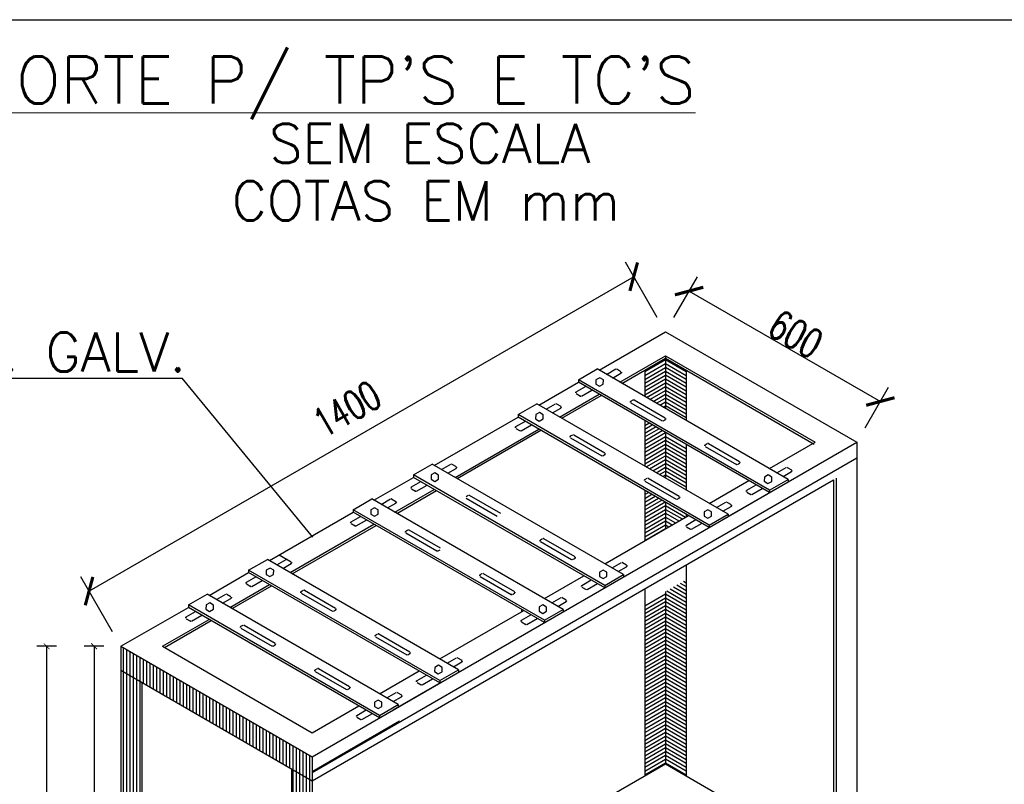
# Model space of a CAD drawing. Header units: millimetres. Extents: x 4476070 to 4476182, y -30324732 to -30324697.
# Tile 13 of 70: x 4476080.6 to 4476083.12, y -30324717.56 to -30324715.61. Entities that reach past the tile are written whole.
import ezdxf
from ezdxf.enums import TextEntityAlignment as Align

# ---------------------------------------------------------------- set-up
doc = ezdxf.new("R2010")
doc.units = ezdxf.units.MM
doc.layers.add('Cotas', color=1, linetype='Continuous', lineweight=0)
doc.layers.add('Textos', color=7, linetype='Continuous', lineweight=9)
doc.styles.add('140CL', font='romans.shx', dxfattribs={"height": 21})
doc.styles.add('ROMANS', font='romans.shx', dxfattribs={"width": 0.7})
doc.dimstyles.new('1-25', dxfattribs={"dimscale": 0.5, "dimtxt": 0.07, "dimasz": 0.03, "dimexe": 0.05, "dimexo": 0.05, "dimgap": 0.02, "dimtad": 1, "dimzin": 4, "dimdsep": 46, "dimtxsty": 'ROMANS', "dimblk": 'ARCHTICK', "dimblk1": 'ARCHTICK', "dimblk2": 'DOT', "dimcen": -0.09, "dimclrd": 10, "dimclre": 10, "dimclrt": 10, "dimadec": 0, "dimazin": 0, "dimtfac": 1, "dimtmove": 2, "dimatfit": 3, "dimfxl": 0.05, "dimfxlon": 1, "dimtolj": 1, "dimtzin": 4, "dimarcsym": 0})

# ---------------------------------------------------------------- blocks, each defined once
blk = doc.blocks.new('*X103')
at = {"color": 0}
for p, q in [((179.12, 14.408), (179.12, 29.996)), ((179.2, 14.361), (179.2, 29.95)), ((179.28, 14.315), (179.28, 29.904)), ((179.36, 14.269), (179.36, 29.857)), ((179.44, 14.223), (179.44, 29.811)), ((179.52, 14.177), (179.52, 29.765))]:
    blk.add_line(p, q, dxfattribs=at)
blk = doc.blocks.new('*X101')
at = {"color": 0}
for p, q in [((179.12, 29.996), (179.12, 30.573)), ((179.2, 29.95), (179.2, 30.527)), ((179.28, 29.904), (179.28, 30.481)), ((179.36, 29.857), (179.36, 30.435)), ((179.44, 29.811), (179.44, 30.389)), ((179.52, 29.765), (179.52, 30.342)), ((179.6, 29.719), (179.6, 30.296)), ((179.68, 29.673), (179.68, 30.25)), ((179.76, 29.627), (179.76, 30.204)), ((179.84, 29.58), (179.84, 30.158)), ((179.92, 29.534), (179.92, 30.112)), ((180, 29.488), (180, 30.065)), ((180.08, 29.442), (180.08, 30.019)), ((180.16, 29.396), (180.16, 29.973)), ((180.24, 29.349), (180.24, 29.927)), ((180.32, 29.303), (180.32, 29.881)), ((180.4, 29.257), (180.4, 29.834)), ((180.48, 29.211), (180.48, 29.788)), ((180.56, 29.165), (180.56, 29.742)), ((180.64, 29.118), (180.64, 29.696)), ((180.72, 29.072), (180.72, 29.65)), ((180.8, 29.026), (180.8, 29.603)), ((180.88, 28.98), (180.88, 29.557)), ((180.96, 28.934), (180.96, 29.511)), ((181.04, 28.888), (181.04, 29.465)), ((181.12, 28.841), (181.12, 29.419)), ((181.2, 28.795), (181.2, 29.373)), ((181.28, 28.749), (181.28, 29.326)), ((181.36, 28.703), (181.36, 29.28)), ((181.44, 28.657), (181.44, 29.234)), ((181.52, 28.61), (181.52, 29.188)), ((181.6, 28.564), (181.6, 29.142)), ((181.68, 28.518), (181.68, 29.095)), ((181.76, 28.472), (181.76, 29.049)), ((181.84, 28.426), (181.84, 29.003)), ((181.92, 28.379), (181.92, 28.957)), ((182, 28.333), (182, 28.911)), ((182.08, 28.287), (182.08, 28.864)), ((182.16, 28.241), (182.16, 28.818)), ((182.24, 28.195), (182.24, 28.772)), ((182.32, 28.149), (182.32, 28.726)), ((182.4, 28.102), (182.4, 28.68)), ((182.48, 28.056), (182.48, 28.634)), ((182.56, 28.01), (182.56, 28.587)), ((182.64, 27.964), (182.64, 28.541)), ((182.72, 27.918), (182.72, 28.495)), ((182.8, 27.871), (182.8, 28.449)), ((182.88, 27.825), (182.88, 28.403)), ((182.96, 27.779), (182.96, 28.356)), ((183.04, 27.733), (183.04, 28.31)), ((183.12, 27.687), (183.12, 28.264)), ((183.2, 27.64), (183.2, 28.218)), ((183.28, 27.594), (183.28, 28.172)), ((183.36, 27.548), (183.36, 28.125)), ((183.44, 27.502), (183.44, 28.079)), ((183.52, 27.456), (183.52, 28.033)), ((183.6, 27.41), (183.6, 27.987))]:
    blk.add_line(p, q, dxfattribs=at)
blk = doc.blocks.new('*X108')
at = {"color": 0}
for p, q in [((191.658, 31.58), (192.158, 31.869)), ((191.658, 31.488), (192.158, 31.776)), ((191.658, 31.395), (192.158, 31.684)), ((191.658, 31.303), (192.158, 31.592)), ((191.658, 31.21), (192.158, 31.499)), ((191.658, 31.118), (192.158, 31.407)), ((191.658, 31.026), (192.158, 31.314)), ((191.658, 30.933), (192.158, 31.222)), ((191.658, 30.841), (192.158, 31.13)), ((191.658, 30.749), (192.158, 31.037)), ((191.658, 30.656), (192.158, 30.945)), ((191.658, 30.564), (192.158, 30.853)), ((191.658, 30.471), (192.158, 30.76)), ((191.658, 30.379), (192.158, 30.668)), ((191.658, 30.287), (192.158, 30.575)), ((191.658, 30.194), (192.158, 30.483)), ((191.658, 30.102), (192.158, 30.391)), ((191.658, 30.01), (192.158, 30.298)), ((191.658, 29.917), (192.158, 30.206)), ((191.658, 29.825), (192.158, 30.114)), ((191.658, 29.732), (192.158, 30.021)), ((191.658, 29.64), (192.158, 29.929)), ((191.658, 29.548), (192.158, 29.836)), ((191.658, 29.455), (192.158, 29.744)), ((191.658, 29.363), (192.158, 29.652)), ((191.658, 29.271), (192.158, 29.559)), ((191.658, 29.178), (192.158, 29.467)), ((191.658, 29.086), (192.158, 29.375)), ((191.658, 28.993), (192.158, 29.282)), ((191.658, 28.901), (192.158, 29.19)), ((191.658, 28.809), (192.158, 29.097)), ((191.658, 28.716), (192.158, 29.005)), ((191.658, 28.624), (192.158, 28.913)), ((191.658, 28.532), (192.158, 28.82)), ((191.658, 28.439), (192.158, 28.728)), ((191.658, 28.347), (192.158, 28.636)), ((191.658, 28.254), (192.158, 28.543)), ((191.658, 28.162), (192.158, 28.451)), ((191.658, 28.07), (192.158, 28.358)), ((191.658, 27.977), (192.158, 28.266)), ((191.658, 27.885), (192.158, 28.174)), ((191.658, 27.793), (192.158, 28.081)), ((191.658, 27.7), (192.158, 27.989)), ((191.658, 27.608), (192.158, 27.897)), ((191.658, 27.515), (192.158, 27.804))]:
    blk.add_line(p, q, dxfattribs=at)
blk = doc.blocks.new('*X112')
at = {"color": 0}
for p, q in [((192.269, 31.991), (192.658, 31.767)), ((192.349, 32.038), (192.658, 31.859)), ((192.429, 32.084), (192.658, 31.952)), ((192.509, 32.13), (192.658, 32.044)), ((192.589, 32.176), (192.658, 32.136)), ((192.158, 31.871), (192.658, 31.582)), ((192.158, 31.778), (192.658, 31.49)), ((192.189, 31.945), (192.658, 31.674)), ((192.158, 31.686), (192.658, 31.397)), ((192.158, 31.594), (192.658, 31.305)), ((192.158, 31.501), (192.658, 31.213)), ((192.158, 31.409), (192.658, 31.12)), ((192.158, 31.317), (192.658, 31.028)), ((192.158, 31.224), (192.658, 30.935)), ((192.158, 31.132), (192.658, 30.843)), ((192.158, 31.039), (192.658, 30.751)), ((192.158, 30.947), (192.658, 30.658)), ((192.158, 30.855), (192.658, 30.566)), ((192.158, 30.762), (192.658, 30.474)), ((192.158, 30.67), (192.658, 30.381)), ((192.158, 30.578), (192.658, 30.289)), ((192.158, 30.485), (192.658, 30.196)), ((192.158, 30.393), (192.658, 30.104)), ((192.158, 30.3), (192.658, 30.012)), ((192.158, 30.208), (192.658, 29.919)), ((192.158, 30.116), (192.658, 29.827)), ((192.158, 30.023), (192.658, 29.735)), ((192.158, 29.931), (192.658, 29.642)), ((192.158, 29.839), (192.658, 29.55)), ((192.158, 29.746), (192.658, 29.457)), ((192.158, 29.654), (192.658, 29.365)), ((192.158, 29.561), (192.658, 29.273)), ((192.158, 29.469), (192.658, 29.18)), ((192.158, 29.377), (192.658, 29.088)), ((192.158, 29.284), (192.658, 28.996)), ((192.158, 29.192), (192.658, 28.903)), ((192.158, 29.1), (192.658, 28.811)), ((192.158, 29.007), (192.658, 28.718)), ((192.158, 28.915), (192.658, 28.626)), ((192.158, 28.822), (192.658, 28.534)), ((192.158, 28.73), (192.658, 28.441)), ((192.158, 28.638), (192.658, 28.349)), ((192.158, 28.545), (192.658, 28.257)), ((192.158, 28.453), (192.658, 28.164)), ((192.158, 28.361), (192.658, 28.072)), ((192.158, 28.268), (192.658, 27.979)), ((192.158, 28.176), (192.658, 27.887)), ((192.158, 28.083), (192.658, 27.795)), ((192.158, 27.991), (192.658, 27.702)), ((192.158, 27.899), (192.658, 27.61)), ((192.158, 27.806), (192.658, 27.518))]:
    blk.add_line(p, q, dxfattribs=at)
blk = doc.blocks.new('_ArchTick')
at = {"color": 0, "linetype": 'ByBlock', "const_width": 0.15}
blk.add_lwpolyline([(-0.5, -0.5), (0.5, 0.5)], dxfattribs=at)
blk = doc.blocks.new('*D148')
at = {"color": 10, "lineweight": -2, "transparency": 16777216}
for p, q in [((4476080.8146, -30324717.2091), (4476080.7646, -30324717.2091)), ((4476080.7896, -30324717.2091), (4476080.7896, -30324718.315)), ((4476080.8146, -30324718.315), (4476080.7646, -30324718.315))]:
    blk.add_line(p, q, dxfattribs=at)
at = {"layer": 'Defpoints', "color": 0, "transparency": 16777216}
for p in [(4476080.8584, -30324717.2091), (4476080.7896, -30324718.315), (4476080.8584, -30324718.315)]:
    blk.add_point(p, dxfattribs=at)
at = {"color": 10, "lineweight": -2, "transparency": 16777216, "xscale": 0.015, "yscale": 0.015, "zscale": 0.015}
for p, rotation in [((4476080.7896, -30324717.2091), 90), ((4476080.7896, -30324718.315), 270)]:
    blk.add_blockref('_ArchTick', p, dxfattribs=dict(at, rotation=rotation))
at = {"color": 10, "transparency": 16777216, "insert": (4476080.7608, -30324717.7621), "char_height": 0.0375, "attachment_point": 5, "rotation": 90, "style": 'ROMANS'}
blk.add_mtext('\\A1;1000', dxfattribs=at)
blk = doc.blocks.new('_Oblique')
at = {"color": 0, "linetype": 'ByBlock', "lineweight": -2}
blk.add_line((-0.5, -0.5), (0.5, 0.5), dxfattribs=at)
blk = doc.blocks.new('*D149')
at = {"color": 10, "lineweight": -2, "transparency": 16777216}
for p, q in [((4476080.6933, -30324717.2091), (4476080.6433, -30324717.2091)), ((4476080.6683, -30324717.2091), (4476080.6683, -30324718.9294)), ((4476080.6933, -30324718.9294), (4476080.6433, -30324718.9294))]:
    blk.add_line(p, q, dxfattribs=at)
at = {"layer": 'Defpoints', "color": 0, "transparency": 16777216}
for p in [(4476080.8584, -30324717.2091), (4476080.6683, -30324718.9294), (4476080.8584, -30324718.9294)]:
    blk.add_point(p, dxfattribs=at)
at = {"color": 10, "lineweight": -2, "transparency": 16777216, "xscale": 0.015, "yscale": 0.015, "zscale": 0.015}
for p, rotation in [((4476080.6683, -30324717.2091), 90), ((4476080.6683, -30324718.9294), 270)]:
    blk.add_blockref('_ArchTick', p, dxfattribs=dict(at, rotation=rotation))
at = {"color": 10, "transparency": 16777216, "insert": (4476080.6395, -30324718.0693), "char_height": 0.0375, "attachment_point": 5, "rotation": 90, "style": 'ROMANS'}
blk.add_mtext('\\A1;1500', dxfattribs=at)
blk = doc.blocks.new('*X102')
at = {"color": 0}
for p, q in [((183.2, 12.052), (183.2, 27.64)), ((183.28, 12.006), (183.28, 27.594)), ((183.36, 11.96), (183.36, 27.548)), ((183.44, 11.913), (183.44, 27.502)), ((183.52, 11.867), (183.52, 27.456)), ((183.6, 11.821), (183.6, 27.41))]:
    blk.add_line(p, q, dxfattribs=at)
blk = doc.blocks.new('*X109')
at = {"color": 0}
for p, q in [((191.658, 34.351), (191.67, 34.358)), ((191.658, 34.259), (191.75, 34.312)), ((191.658, 34.167), (191.83, 34.266)), ((191.658, 34.074), (191.91, 34.219)), ((191.658, 33.982), (191.99, 34.173)), ((191.658, 33.889), (192.07, 34.127)), ((191.658, 33.797), (192.15, 34.081)), ((191.658, 33.705), (192.158, 33.993)), ((191.658, 33.612), (192.158, 33.901)), ((191.658, 33.52), (192.158, 33.809)), ((191.658, 33.428), (192.158, 33.716)), ((191.658, 33.335), (192.158, 33.624)), ((191.658, 33.243), (192.158, 33.531)), ((191.658, 33.15), (192.158, 33.439))]:
    blk.add_line(p, q, dxfattribs=at)
blk = doc.blocks.new('*X113')
at = {"color": 0}
for p, q in [((192.158, 37.506), (192.658, 37.217)), ((192.158, 37.413), (192.658, 37.125)), ((192.158, 37.321), (192.658, 37.032)), ((192.158, 37.229), (192.658, 36.94)), ((192.158, 37.136), (192.658, 36.848)), ((192.158, 37.044), (192.658, 36.755)), ((192.158, 36.951), (192.658, 36.663)), ((192.158, 36.859), (192.658, 36.57)), ((192.158, 36.767), (192.658, 36.478)), ((192.158, 36.674), (192.658, 36.386)), ((192.158, 36.582), (192.658, 36.293)), ((192.158, 36.49), (192.658, 36.201)), ((192.158, 36.397), (192.658, 36.109)), ((192.158, 35.658), (192.658, 35.37)), ((192.158, 35.566), (192.658, 35.277)), ((192.158, 35.473), (192.658, 35.185)), ((192.158, 35.381), (192.658, 35.092)), ((192.158, 35.289), (192.658, 35)), ((192.158, 35.196), (192.658, 34.908)), ((192.158, 35.104), (192.658, 34.815)), ((192.158, 35.012), (192.658, 34.723)), ((192.158, 34.919), (192.658, 34.631)), ((192.158, 34.827), (192.658, 34.538)), ((192.158, 34.734), (192.658, 34.446)), ((192.158, 33.995), (192.641, 33.717)), ((192.158, 33.903), (192.561, 33.671)), ((192.158, 33.811), (192.481, 33.624)), ((192.158, 33.718), (192.401, 33.578)), ((192.158, 33.626), (192.321, 33.532)), ((192.158, 33.534), (192.241, 33.486)), ((192.158, 33.441), (192.161, 33.44))]:
    blk.add_line(p, q, dxfattribs=at)
blk = doc.blocks.new('*X110')
at = {"color": 0}
for p, q in [((191.658, 37.215), (192.158, 37.504)), ((191.658, 37.123), (192.158, 37.411)), ((191.658, 37.03), (192.158, 37.319)), ((191.658, 36.938), (192.158, 37.226)), ((191.658, 36.845), (192.158, 37.134)), ((191.658, 36.753), (192.158, 37.042)), ((191.658, 36.661), (192.158, 36.949)), ((191.7, 36.592), (192.158, 36.857)), ((191.78, 36.546), (192.158, 36.765)), ((191.86, 36.5), (192.158, 36.672)), ((191.94, 36.454), (192.158, 36.58)), ((192.02, 36.408), (192.158, 36.487)), ((192.1, 36.361), (192.158, 36.395)), ((191.658, 36.014), (191.68, 36.027)), ((191.658, 35.922), (191.76, 35.98)), ((191.658, 35.829), (191.84, 35.934)), ((191.658, 35.737), (191.92, 35.888)), ((191.658, 35.645), (192, 35.842)), ((191.658, 35.552), (192.08, 35.796)), ((191.658, 35.46), (192.158, 35.748)), ((191.658, 35.367), (192.158, 35.656)), ((191.658, 35.275), (192.158, 35.564)), ((191.658, 35.183), (192.158, 35.471)), ((191.658, 35.09), (192.158, 35.379)), ((191.658, 34.998), (192.158, 35.287)), ((191.69, 34.924), (192.158, 35.194)), ((191.77, 34.878), (192.158, 35.102)), ((191.85, 34.831), (192.158, 35.009)), ((191.93, 34.785), (192.158, 34.917)), ((192.01, 34.739), (192.158, 34.825)), ((192.09, 34.693), (192.158, 34.732))]:
    blk.add_line(p, q, dxfattribs=at)

msp = doc.modelspace()

# ---------------------------------------------------------------- linework, layer by layer
at = {"color": 1}
for p, q in [((4476082.23116, -30324716.3674), (4476082.14964, -30324716.2262)), ((4476082.27373, -30324716.3674), (4476082.334, -30324716.26301)), ((4476082.14097, -30324716.53621), (4476082.25245, -30324716.47185)), ((4476082.10107, -30324716.51317), (4476082.12501, -30324716.49934)), ((4476082.12767, -30324716.49934), (4476082.13831, -30324716.50549)), ((4476079.24482, -30324716.52248), (4476081.01494, -30324716.52248)), ((4476081.34992, -30324716.92975), (4476081.01494, -30324716.52248)), ((4476082.11703, -30324716.52238), (4476082.13831, -30324716.51009)), ((4476082.02392, -30324716.55771), (4476082.04786, -30324716.54389)), ((4476082.76325, -30324716.65002), (4476082.82352, -30324716.54563)), ((4476081.98667, -30324716.62529), (4476082.08777, -30324716.56693)), ((4476082.02392, -30324716.56232), (4476082.03456, -30324716.56846)), ((4476082.03722, -30324716.56846), (4476082.06382, -30324716.5531)), ((4476081.94676, -30324716.60225), (4476081.97071, -30324716.58843)), ((4476081.96273, -30324716.61147), (4476081.98401, -30324716.59918)), ((4476081.97337, -30324716.58843), (4476081.98401, -30324716.59457)), ((4476082.16385, -30324716.58167), (4476082.16917, -30324716.5786)), ((4476082.16385, -30324716.58628), (4476082.24367, -30324716.63236)), ((4476082.17184, -30324716.5786), (4476082.25165, -30324716.62468)), ((4476081.86961, -30324716.6468), (4476081.89356, -30324716.63297)), ((4476081.88291, -30324716.65755), (4476081.90952, -30324716.64219)), ((4476082.24633, -30324716.63236), (4476082.25165, -30324716.62929)), ((4476081.71903, -30324716.77981), (4476081.93346, -30324716.65601)), ((4476081.86961, -30324716.65141), (4476081.88025, -30324716.65755)), ((4476082.00955, -30324716.67076), (4476082.01487, -30324716.66769)), ((4476082.00955, -30324716.67537), (4476082.08936, -30324716.72145)), ((4476082.01753, -30324716.66769), (4476082.09734, -30324716.71377)), ((4476082.35407, -30324716.69303), (4476082.3594, -30324716.68996)), ((4476082.35407, -30324716.69764), (4476082.43389, -30324716.74372)), ((4476082.36206, -30324716.68996), (4476082.44187, -30324716.73604)), ((4476082.09202, -30324716.72145), (4476082.09734, -30324716.71838)), ((4476081.3479, -30324717.53192), (4476082.74196, -30324716.72706)), ((4476081.67913, -30324716.75678), (4476081.70307, -30324716.74295)), ((4476081.70573, -30324716.74295), (4476081.71637, -30324716.7491)), ((4476082.43655, -30324716.74372), (4476082.44187, -30324716.74065)), ((4476082.53738, -30324716.76507), (4476082.56132, -30324716.75125)), ((4476082.56398, -30324716.75125), (4476082.57462, -30324716.75739)), ((4476081.69509, -30324716.76599), (4476081.71637, -30324716.7537)), ((4476082.55334, -30324716.77429), (4476082.57462, -30324716.762)), ((4476081.60197, -30324716.80132), (4476081.62592, -30324716.78749)), ((4476081.61527, -30324716.81207), (4476081.64188, -30324716.79671)), ((4476082.19977, -30324716.78212), (4476082.20509, -30324716.77905)), ((4476082.19977, -30324716.78673), (4476082.27958, -30324716.83281)), ((4476082.20775, -30324716.77905), (4476082.28756, -30324716.82513)), ((4476082.46023, -30324716.80961), (4476082.48417, -30324716.79579)), ((4476082.68237, -30324716.78273), (4476082.68237, -30324718.42686)), ((4476081.56473, -30324716.8689), (4476081.66582, -30324716.81053)), ((4476081.60197, -30324716.80593), (4476081.61261, -30324716.81207)), ((4476081.74191, -30324716.82528), (4476081.74723, -30324716.82221)), ((4476081.74989, -30324716.82221), (4476081.82971, -30324716.86829)), ((4476082.46023, -30324716.81422), (4476082.47087, -30324716.82037)), ((4476082.47353, -30324716.82037), (4476082.50013, -30324716.80501)), ((4476081.52482, -30324716.84586), (4476081.54876, -30324716.83204)), ((4476081.54078, -30324716.85508), (4476081.56207, -30324716.84279)), ((4476081.55142, -30324716.83204), (4476081.56207, -30324716.83818)), ((4476081.74191, -30324716.82989), (4476081.82172, -30324716.87597)), ((4476082.28224, -30324716.83281), (4476082.28756, -30324716.82973)), ((4476082.38307, -30324716.85416), (4476082.40702, -30324716.84033)), ((4476082.39904, -30324716.86337), (4476082.42032, -30324716.85109)), ((4476082.40968, -30324716.84033), (4476082.42032, -30324716.84648)), ((4476081.44767, -30324716.89041), (4476081.47161, -30324716.87658)), ((4476081.29709, -30324717.02342), (4476081.51152, -30324716.89962)), ((4476081.44767, -30324716.89501), (4476081.45831, -30324716.90116)), ((4476081.46097, -30324716.90116), (4476081.48757, -30324716.8858)), ((4476082.30592, -30324716.8987), (4476082.32986, -30324716.88488)), ((4476082.31922, -30324716.90945), (4476082.34583, -30324716.89409)), ((4476081.58761, -30324716.91437), (4476081.59293, -30324716.9113)), ((4476081.58761, -30324716.91898), (4476081.66742, -30324716.96506)), ((4476081.59559, -30324716.9113), (4476081.6754, -30324716.95738)), ((4476082.30592, -30324716.90331), (4476082.31656, -30324716.90945)), ((4476081.93213, -30324716.93664), (4476081.93745, -30324716.93357)), ((4476081.93213, -30324716.94125), (4476082.01194, -30324716.98733)), ((4476081.94011, -30324716.93357), (4476082.01993, -30324716.97965)), ((4476081.26383, -30324716.97504), (4476081.29443, -30324716.9927)), ((4476081.67008, -30324716.96506), (4476081.6754, -30324716.96198)), ((4476081.25718, -30324717.00038), (4476081.28113, -30324716.98656)), ((4476081.27314, -30324717.0096), (4476081.29443, -30324716.99731)), ((4476082.0146, -30324716.98733), (4476082.01993, -30324716.98426)), ((4476082.11543, -30324717.00868), (4476082.13938, -30324716.99485)), ((4476082.14204, -30324716.99485), (4476082.15268, -30324717.001)), ((4476081.77783, -30324717.02573), (4476081.78315, -30324717.02266)), ((4476081.78581, -30324717.02266), (4476081.86562, -30324717.06874)), ((4476082.1314, -30324717.01789), (4476082.15268, -30324717.00561)), ((4476080.8371, -30324717.17226), (4476080.75558, -30324717.03106)), ((4476081.18003, -30324717.04493), (4476081.20397, -30324717.0311)), ((4476081.18003, -30324717.04954), (4476081.19067, -30324717.05568)), ((4476081.19333, -30324717.05568), (4476081.21994, -30324717.04032)), ((4476081.77783, -30324717.03034), (4476081.85764, -30324717.07642)), ((4476082.03828, -30324717.05322), (4476082.06223, -30324717.0394)), ((4476082.05158, -30324717.06397), (4476082.07819, -30324717.04861)), ((4476081.10288, -30324717.08947), (4476081.12682, -30324717.07565)), ((4476081.12948, -30324717.07565), (4476081.14012, -30324717.08179)), ((4476081.14278, -30324717.11251), (4476081.24388, -30324717.05414)), ((4476081.31997, -30324717.06889), (4476081.32529, -30324717.06582)), ((4476081.31997, -30324717.0735), (4476081.39978, -30324717.11958)), ((4476081.32795, -30324717.06582), (4476081.40776, -30324717.1119)), ((4476081.8603, -30324717.07642), (4476081.86562, -30324717.07334)), ((4476082.03828, -30324717.05783), (4476082.04892, -30324717.06397)), ((4476081.11884, -30324717.09869), (4476081.14012, -30324717.0864)), ((4476081.96113, -30324717.09777), (4476081.98507, -30324717.08394)), ((4476081.97709, -30324717.10698), (4476081.99838, -30324717.09469)), ((4476081.98773, -30324717.08394), (4476081.99838, -30324717.09009)), ((4476081.02573, -30324717.13402), (4476081.04967, -30324717.12019)), ((4476081.03903, -30324717.14477), (4476081.06563, -30324717.12941)), ((4476081.40244, -30324717.11958), (4476081.40776, -30324717.11651)), ((4476081.88398, -30324717.14231), (4476081.90792, -30324717.12849)), ((4476080.97012, -30324717.2122), (4476081.08958, -30324717.14323)), ((4476081.02573, -30324717.13862), (4476081.03637, -30324717.14477)), ((4476081.16566, -30324717.15798), (4476081.17098, -30324717.15491)), ((4476081.17364, -30324717.15491), (4476081.25346, -30324717.20099)), ((4476081.88398, -30324717.14692), (4476081.89462, -30324717.15306)), ((4476081.89728, -30324717.15306), (4476081.92388, -30324717.1377)), ((4476081.16566, -30324717.16259), (4476081.24548, -30324717.20867)), ((4476081.51019, -30324717.18025), (4476081.51551, -30324717.17718)), ((4476081.51817, -30324717.17718), (4476081.59798, -30324717.22326)), ((4476081.51019, -30324717.18486), (4476081.59, -30324717.23094)), ((4476081.24814, -30324717.20867), (4476081.25346, -30324717.20559)), ((4476081.59266, -30324717.23094), (4476081.59798, -30324717.22786)), ((4476081.69349, -30324717.25229), (4476081.71744, -30324717.23846)), ((4476081.70945, -30324717.2615), (4476081.73074, -30324717.24922)), ((4476081.7201, -30324717.23846), (4476081.73074, -30324717.24461)), ((4476081.35588, -30324717.26934), (4476081.3612, -30324717.26626)), ((4476081.35588, -30324717.27394), (4476081.4357, -30324717.32002)), ((4476081.36387, -30324717.26626), (4476081.44368, -30324717.31234)), ((4476081.61634, -30324717.29683), (4476081.64028, -30324717.28301)), ((4476081.61634, -30324717.30144), (4476081.62698, -30324717.30758)), ((4476081.62964, -30324717.30758), (4476081.65625, -30324717.29222)), ((4476081.43836, -30324717.32002), (4476081.44368, -30324717.31695)), ((4476081.53919, -30324717.34138), (4476081.56313, -30324717.32755)), ((4476081.56579, -30324717.32755), (4476081.57643, -30324717.3337)), ((4476081.55515, -30324717.35059), (4476081.57643, -30324717.3383)), ((4476081.46203, -30324717.38592), (4476081.48598, -30324717.37209)), ((4476081.47534, -30324717.39667), (4476081.50194, -30324717.38131)), ((4476081.46203, -30324717.39053), (4476081.47268, -30324717.39667))]:
    msp.add_line(p, q, dxfattribs=at)
at = {"color": 8}
for p, q in [((4476082.17092, -30324716.26306), (4476080.77686, -30324717.06792)), ((4476082.31272, -30324716.29987), (4476082.80224, -30324716.58249))]:
    msp.add_line(p, q, dxfattribs=at)
at = {"color": 2}
for p, q in [((4476082.08245, -30324716.50241), (4476082.25245, -30324716.40426)), ((4476082.25245, -30324716.40426), (4476082.74196, -30324716.68689)), ((4476082.25245, -30324716.4657), (4476082.25245, -30324716.60056)), ((4476081.92814, -30324716.5915), (4476082.02924, -30324716.53313)), ((4476081.6605, -30324716.74602), (4476081.87493, -30324716.62222)), ((4476082.25245, -30324716.662), (4476082.25245, -30324716.77874)), ((4476081.3479, -30324717.49175), (4476082.74196, -30324716.68689)), ((4476082.74196, -30324716.68689), (4476082.74196, -30324718.4072)), ((4476081.5062, -30324716.83511), (4476081.60729, -30324716.77674)), ((4476081.5062, -30324716.83511), (4476081.60729, -30324716.77674)), ((4476082.68876, -30324716.77905), (4476082.68876, -30324718.43792)), ((4476082.39939, -30324716.88464), (4476082.52177, -30324716.81399)), ((4476082.25245, -30324716.84018), (4476082.25245, -30324716.90807)), ((4476081.23856, -30324716.98963), (4476081.45299, -30324716.86583)), ((4476081.08425, -30324717.07872), (4476081.18535, -30324717.02035)), ((4476082.25245, -30324717.06886), (4476082.25245, -30324717.51018)), ((4476080.85838, -30324717.20913), (4476081.03105, -30324717.10944)), ((4476080.85838, -30324717.20913), (4476080.85838, -30324718.92944)), ((4476080.85838, -30324717.20913), (4476081.3479, -30324717.49175)), ((4476081.5555, -30324717.37186), (4476081.67788, -30324717.30121)), ((4476081.3479, -30324717.49175), (4476081.3479, -30324719.21206)), ((4476082.12087, -30324717.58614), (4476082.25245, -30324717.51018)), ((4476082.25245, -30324717.51018), (4476082.68876, -30324717.76208))]:
    msp.add_line(p, q, dxfattribs=at)
at = {"color": 7}
for p, q in [((4476082.13565, -30324716.53313), (4476082.25245, -30324716.4657)), ((4476082.25245, -30324716.4657), (4476082.63555, -30324716.68689)), ((4476082.25245, -30324716.47185), (4476082.63289, -30324716.6915)), ((4476082.02924, -30324716.52699), (4476082.07712, -30324716.49934)), ((4476082.56664, -30324716.78197), (4476082.07712, -30324716.49934)), ((4476082.19924, -30324716.50257), (4476082.19924, -30324716.56984)), ((4476082.30565, -30324716.50257), (4476082.30565, -30324716.63128)), ((4476082.02924, -30324716.52699), (4476082.02924, -30324716.53313)), ((4476082.51875, -30324716.80961), (4476082.02924, -30324716.52699)), ((4476082.51875, -30324716.81576), (4476082.02924, -30324716.53313)), ((4476081.98135, -30324716.62222), (4476082.08245, -30324716.56385)), ((4476081.87493, -30324716.61608), (4476081.92282, -30324716.58843)), ((4476082.41234, -30324716.87105), (4476081.92282, -30324716.58843)), ((4476082.36445, -30324716.8987), (4476081.87493, -30324716.61608)), ((4476081.87493, -30324716.61608), (4476081.87493, -30324716.62222)), ((4476082.36445, -30324716.90485), (4476081.87493, -30324716.62222)), ((4476082.19924, -30324716.63128), (4476082.19924, -30324716.74802)), ((4476081.71371, -30324716.77674), (4476081.92814, -30324716.65294)), ((4476082.30565, -30324716.69272), (4476082.30565, -30324716.80946)), ((4476082.51875, -30324716.75432), (4476082.63555, -30324716.68689)), ((4476081.60729, -30324716.7706), (4476081.65518, -30324716.74295)), ((4476082.1447, -30324717.02557), (4476081.65518, -30324716.74295)), ((4476081.60729, -30324716.7706), (4476081.60729, -30324716.77674)), ((4476082.09681, -30324717.05322), (4476081.60729, -30324716.7706)), ((4476082.09681, -30324717.05937), (4476081.60729, -30324716.77674)), ((4476081.3479, -30324717.55319), (4476082.68237, -30324716.78273)), ((4476082.36445, -30324716.84341), (4476082.46555, -30324716.78504)), ((4476082.51875, -30324716.80961), (4476082.56664, -30324716.78197)), ((4476082.56664, -30324716.78197), (4476082.56664, -30324716.78811)), ((4476081.55941, -30324716.86583), (4476081.6605, -30324716.80746)), ((4476082.19924, -30324716.80946), (4476082.19924, -30324716.93879)), ((4476082.51875, -30324716.80961), (4476082.51875, -30324716.81576)), ((4476082.51875, -30324716.80961), (4476082.51875, -30324716.81576)), ((4476081.45299, -30324716.85969), (4476081.50088, -30324716.83204)), ((4476081.99039, -30324717.11466), (4476081.50088, -30324716.83204)), ((4476081.94251, -30324717.14231), (4476081.45299, -30324716.85969)), ((4476081.45299, -30324716.85969), (4476081.45299, -30324716.86583)), ((4476081.94251, -30324717.14845), (4476081.45299, -30324716.86583)), ((4476082.09681, -30324716.99793), (4476082.31124, -30324716.87413)), ((4476082.30565, -30324716.8709), (4476082.30565, -30324716.87735)), ((4476082.36445, -30324716.8987), (4476082.41234, -30324716.87105)), ((4476082.41234, -30324716.87105), (4476082.41234, -30324716.8772)), ((4476082.41234, -30324716.87105), (4476082.41234, -30324716.8772)), ((4476081.29177, -30324717.02035), (4476081.5062, -30324716.89655)), ((4476082.36445, -30324716.8987), (4476082.36445, -30324716.90485)), ((4476081.18535, -30324717.01421), (4476081.23324, -30324716.98656)), ((4476081.72276, -30324717.26918), (4476081.23324, -30324716.98656)), ((4476082.30565, -30324717.00023), (4476082.30565, -30324717.5409)), ((4476081.67487, -30324717.29683), (4476081.18535, -30324717.01421)), ((4476081.18535, -30324717.01421), (4476081.18535, -30324717.02035)), ((4476081.67487, -30324717.30298), (4476081.18535, -30324717.02035)), ((4476081.94251, -30324717.08701), (4476082.0436, -30324717.02865)), ((4476082.09681, -30324717.05322), (4476082.1447, -30324717.02557)), ((4476082.1447, -30324717.02557), (4476082.1447, -30324717.03172)), ((4476081.13746, -30324717.10944), (4476081.23856, -30324717.05107)), ((4476082.09681, -30324717.05322), (4476082.09681, -30324717.05937)), ((4476082.09681, -30324717.05322), (4476082.09681, -30324717.05937)), ((4476081.03105, -30324717.1033), (4476081.07893, -30324717.07565)), ((4476081.56845, -30324717.35827), (4476081.07893, -30324717.07565)), ((4476082.19924, -30324717.06167), (4476082.19924, -30324717.5409)), ((4476081.52056, -30324717.38592), (4476081.03105, -30324717.1033)), ((4476081.03105, -30324717.1033), (4476081.03105, -30324717.10944)), ((4476081.52056, -30324717.39206), (4476081.03105, -30324717.10944)), ((4476081.67487, -30324717.24154), (4476081.8893, -30324717.11773)), ((4476081.88371, -30324717.11451), (4476081.88371, -30324717.12096)), ((4476081.94251, -30324717.14231), (4476081.99039, -30324717.11466)), ((4476081.99039, -30324717.11466), (4476081.99039, -30324717.12081)), ((4476081.99039, -30324717.11466), (4476081.99039, -30324717.12081)), ((4476080.9648, -30324717.20913), (4476081.08425, -30324717.14016)), ((4476081.94251, -30324717.14231), (4476081.94251, -30324717.14845)), ((4476080.9648, -30324717.20913), (4476081.3479, -30324717.43031)), ((4476080.85838, -30324717.27057), (4476081.3479, -30324717.55319)), ((4476081.52056, -30324717.33062), (4476081.62166, -30324717.27226)), ((4476081.67487, -30324717.29683), (4476081.72276, -30324717.26918)), ((4476081.72276, -30324717.26918), (4476081.72276, -30324717.27533)), ((4476080.91159, -30324717.30129), (4476080.91159, -30324718.96016)), ((4476081.67487, -30324717.29683), (4476081.67487, -30324717.30298)), ((4476081.3479, -30324717.43031), (4476081.46736, -30324717.36134)), ((4476081.52056, -30324717.38592), (4476081.56845, -30324717.35827)), ((4476081.56845, -30324717.35827), (4476081.56845, -30324717.36441)), ((4476081.3479, -30324717.52952), (4476081.57188, -30324717.40021)), ((4476081.52056, -30324717.38592), (4476081.52056, -30324717.39206)), ((4476081.29469, -30324717.52247), (4476081.29469, -30324719.18134))]:
    msp.add_line(p, q, dxfattribs=at)
msp.add_lwpolyline([(4476078.19007, -30324715.60522), (4476086.20138, -30324715.60522), (4476086.20138, -30324720.77978), (4476078.19007, -30324720.77978)], close=True)
at = {"color": 2}
for points in [[(4476082.07442, -30324716.52698), (4476082.0743, -30324716.53787), (4476082.08367, -30324716.54343), (4476082.09317, -30324716.53809), (4476082.09329, -30324716.52719), (4476082.08392, -30324716.52164)], [(4476081.92012, -30324716.61607), (4476081.91999, -30324716.62696), (4476081.92937, -30324716.63252), (4476081.93886, -30324716.62718), (4476081.93899, -30324716.61628), (4476081.92962, -30324716.61073)], [(4476081.65248, -30324716.77059), (4476081.65236, -30324716.78148), (4476081.66173, -30324716.78704), (4476081.67123, -30324716.7817), (4476081.67135, -30324716.7708), (4476081.66198, -30324716.76525)], [(4476082.50541, -30324716.77581), (4476082.50529, -30324716.7867), (4476082.51466, -30324716.79226), (4476082.52416, -30324716.78692), (4476082.52428, -30324716.77603), (4476082.51491, -30324716.77047)], [(4476081.49818, -30324716.85968), (4476081.49805, -30324716.87057), (4476081.50742, -30324716.87612), (4476081.51692, -30324716.87079), (4476081.51705, -30324716.85989), (4476081.50767, -30324716.85434)], [(4476082.35111, -30324716.8649), (4476082.35098, -30324716.87579), (4476082.36036, -30324716.88135), (4476082.36985, -30324716.87601), (4476082.36998, -30324716.86511), (4476082.3606, -30324716.85956)], [(4476081.23054, -30324717.0142), (4476081.23041, -30324717.02509), (4476081.23979, -30324717.03065), (4476081.24928, -30324717.02531), (4476081.24941, -30324717.01441), (4476081.24003, -30324717.00886)], [(4476082.08347, -30324717.01942), (4476082.08334, -30324717.03031), (4476082.09272, -30324717.03587), (4476082.10221, -30324717.03053), (4476082.10234, -30324717.01963), (4476082.09297, -30324717.01408)], [(4476081.07623, -30324717.10328), (4476081.07611, -30324717.11418), (4476081.08548, -30324717.11973), (4476081.09498, -30324717.11439), (4476081.0951, -30324717.1035), (4476081.08573, -30324717.09795)], [(4476081.92916, -30324717.10851), (4476081.92904, -30324717.1194), (4476081.93841, -30324717.12496), (4476081.94791, -30324717.11962), (4476081.94803, -30324717.10872), (4476081.93866, -30324717.10317)], [(4476081.66153, -30324717.26303), (4476081.6614, -30324717.27392), (4476081.67077, -30324717.27948), (4476081.68027, -30324717.27414), (4476081.6804, -30324717.26324), (4476081.67102, -30324717.25769)], [(4476081.50722, -30324717.35212), (4476081.5071, -30324717.36301), (4476081.51647, -30324717.36856), (4476081.52597, -30324717.36323), (4476081.52609, -30324717.35233), (4476081.51672, -30324717.34678)]]:
    msp.add_lwpolyline(points, close=True, dxfattribs=at)
at = {"color": 1}
for centre, start, end in [((4476082.12634, -30324716.50165), 60, 120), ((4476082.13698, -30324716.50779), 300, 60), ((4476082.02525, -30324716.56001), 120, 240), ((4476082.03589, -30324716.56616), 240, 300), ((4476081.97204, -30324716.59073), 60, 120), ((4476081.98268, -30324716.59688), 300, 60), ((4476082.16518, -30324716.58398), 120, 240), ((4476082.17051, -30324716.5809), 60, 120), ((4476082.25032, -30324716.62698), 300, 60), ((4476081.87094, -30324716.6491), 120, 240), ((4476082.245, -30324716.63006), 240, 300), ((4476082.245, -30324716.63006), 240, 300), ((4476081.88158, -30324716.65525), 240, 300), ((4476082.01088, -30324716.67306), 120, 240), ((4476082.0162, -30324716.66999), 60, 120), ((4476082.3554, -30324716.69534), 120, 240), ((4476082.36073, -30324716.69226), 60, 120), ((4476082.09069, -30324716.71914), 240, 300), ((4476082.09069, -30324716.71914), 240, 300), ((4476082.09601, -30324716.71607), 300, 60), ((4476081.7044, -30324716.74526), 60, 120), ((4476081.71504, -30324716.7514), 300, 60), ((4476082.43522, -30324716.74142), 240, 300), ((4476082.43522, -30324716.74142), 240, 300), ((4476082.44054, -30324716.73834), 300, 60), ((4476082.56265, -30324716.75355), 60, 120), ((4476082.57329, -30324716.75969), 300, 60), ((4476081.6033, -30324716.80362), 120, 240), ((4476082.2011, -30324716.78442), 120, 240), ((4476082.20642, -30324716.78135), 60, 120), ((4476081.61394, -30324716.80977), 240, 300), ((4476081.74856, -30324716.82451), 60, 120), ((4476082.28623, -30324716.82743), 300, 60), ((4476082.46156, -30324716.81192), 120, 240), ((4476082.4722, -30324716.81806), 240, 300), ((4476081.55009, -30324716.83434), 60, 120), ((4476081.56074, -30324716.84049), 300, 60), ((4476082.28091, -30324716.8305), 240, 300), ((4476082.28091, -30324716.8305), 240, 300), ((4476082.40835, -30324716.84264), 60, 120), ((4476082.41899, -30324716.84878), 300, 60), ((4476081.449, -30324716.89271), 120, 240), ((4476081.45964, -30324716.89885), 240, 300), ((4476082.30725, -30324716.90101), 120, 240), ((4476081.58894, -30324716.91667), 120, 240), ((4476081.59426, -30324716.9136), 60, 120), ((4476082.31789, -30324716.90715), 240, 300), ((4476081.93346, -30324716.93894), 120, 240), ((4476081.93878, -30324716.93587), 60, 120), ((4476081.66875, -30324716.96275), 240, 300), ((4476081.66875, -30324716.96275), 240, 300), ((4476081.28246, -30324716.98886), 60, 120), ((4476081.2931, -30324716.99501), 300, 60), ((4476082.01327, -30324716.98502), 240, 300), ((4476082.01327, -30324716.98502), 240, 300), ((4476082.0186, -30324716.98195), 300, 60), ((4476082.14071, -30324716.99716), 60, 120), ((4476082.15135, -30324717.0033), 300, 60), ((4476081.77916, -30324717.02803), 120, 240), ((4476081.78448, -30324717.02496), 60, 120), ((4476081.18136, -30324717.04723), 120, 240), ((4476082.03961, -30324717.05553), 120, 240), ((4476081.12815, -30324717.07795), 60, 120), ((4476081.192, -30324717.05338), 240, 300), ((4476081.3213, -30324717.07119), 120, 240), ((4476081.32662, -30324717.06812), 60, 120), ((4476081.85897, -30324717.07411), 240, 300), ((4476081.85897, -30324717.07411), 240, 300), ((4476081.86429, -30324717.07104), 300, 60), ((4476082.05025, -30324717.06167), 240, 300), ((4476081.13879, -30324717.0841), 300, 60), ((4476081.9864, -30324717.08625), 60, 120), ((4476081.99705, -30324717.09239), 300, 60), ((4476081.40111, -30324717.11727), 240, 300), ((4476081.40111, -30324717.11727), 240, 300), ((4476081.40643, -30324717.1142), 300, 60), ((4476081.02706, -30324717.13632), 120, 240), ((4476081.0377, -30324717.14246), 240, 300), ((4476081.17231, -30324717.15721), 60, 120), ((4476081.88531, -30324717.14461), 120, 240), ((4476081.89595, -30324717.15076), 240, 300), ((4476081.16699, -30324717.16028), 120, 240), ((4476081.51684, -30324717.17948), 60, 120), ((4476081.25213, -30324717.20329), 300, 60), ((4476081.51152, -30324717.18255), 120, 240), ((4476081.24681, -30324717.20636), 240, 300), ((4476081.24681, -30324717.20636), 240, 300), ((4476081.59665, -30324717.22556), 300, 60), ((4476081.59133, -30324717.22863), 240, 300), ((4476081.59133, -30324717.22863), 240, 300), ((4476081.71877, -30324717.24077), 60, 120), ((4476081.72941, -30324717.24691), 300, 60), ((4476081.35721, -30324717.27164), 120, 240), ((4476081.36253, -30324717.26857), 60, 120), ((4476081.61767, -30324717.29914), 120, 240), ((4476081.43703, -30324717.31772), 240, 300), ((4476081.43703, -30324717.31772), 240, 300), ((4476081.44235, -30324717.31465), 300, 60), ((4476081.56446, -30324717.32986), 60, 120), ((4476081.62831, -30324717.30528), 240, 300), ((4476081.5751, -30324717.336), 300, 60), ((4476081.46336, -30324717.38822), 120, 240), ((4476081.47401, -30324717.39437), 240, 300)]:
    msp.add_arc(centre, 0.00266, start, end, dxfattribs=at)

# ---------------------------------------------------------------- block references
at = {"color": 8, "xscale": 0.05320845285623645, "yscale": 0.05320845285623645, "zscale": 0.05320845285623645}
for p, rotation in [((4476082.17092, -30324716.26306), 29.99999999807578), ((4476082.31272, -30324716.29987), 150.0000000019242), ((4476082.80224, -30324716.58249), 330.0000000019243), ((4476080.77686, -30324717.06792), 209.9999999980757)]:
    msp.add_blockref('_ArchTick', p, dxfattribs=dict(at, rotation=rotation))
at = {"color": 1, "xscale": 0.1064169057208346, "yscale": 0.1064169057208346, "zscale": 0.1064169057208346}
for name in ['*X110', '*X113', '*X109', '*X112', '*X108', '*X101', '*X103', '*X102']:
    msp.add_blockref(name, (4476061.80357, -30324720.46645), dxfattribs=at)

# ---------------------------------------------------------------- texts
at = {"color": 7, "attachment_point": 5, "style": 'ROMANS'}
for s, insert, char_height, rotation in [('\\A1;600', (4476082.58549, -30324716.41034), 0.074395, 330), ('\\A1;1400', (4476081.43715, -30324716.60186), 0.073475, 30)]:
    msp.add_mtext(s, dxfattribs=dict(at, insert=insert, char_height=char_height, rotation=rotation))
at = {"layer": 'Cotas', "color": 18, "true_color": 0x000000, "style": 'ROMANS'}
for s, p in [('SEM ESCALA', (4476081.64892, -30324715.92189)), ('COTAS EM mm', (4476081.63935, -30324716.06886))]:
    msp.add_text(s, height=0.1, dxfattribs=at).set_placement(p, align=Align.MIDDLE)
at = {"layer": 'Cotas', "color": 0, "style": 'ROMANS'}
msp.add_text('CANTONEIRA DE FE. GALV.', height=0.1, dxfattribs=at).set_placement((4476080.15531, -30324716.456), align=Align.MIDDLE)
at = {"layer": 'Textos', "color": 18, "true_color": 0x000000, "style": '140CL'}
msp.add_text("%%USUPORTE P/ TP'S E TC'S", height=0.12, dxfattribs=at).set_placement((4476080.26653, -30324715.81946))

# ---------------------------------------------------------------- dimensions: what is measured, and where the dimension line sits
at = {"color": 4}
for p2, distance, text, picture, middle in [((4476080.85838, -30324718.92944), -0.19013, '1500', '*D149', (4476080.63951, -30324718.06928)), ((4476080.85838, -30324718.31504), -0.0688, '1000', '*D148', (4476080.76083, -30324717.76208))]:
    dim = msp.add_aligned_dim(p1=(4476080.85838, -30324717.20913), p2=p2, distance=distance, text=text, dimstyle='1-25', override={"dimtxt": 0.075, "dimgap": 0.02, "dimblk1": 'OBLIQUE', "dimblk2": 'OBLIQUE'}, dxfattribs=at)
    dim.commit()
    dim.dimension.update_dxf_attribs({"geometry": picture, "text_midpoint": middle})

doc.saveas('drawing.dxf')
